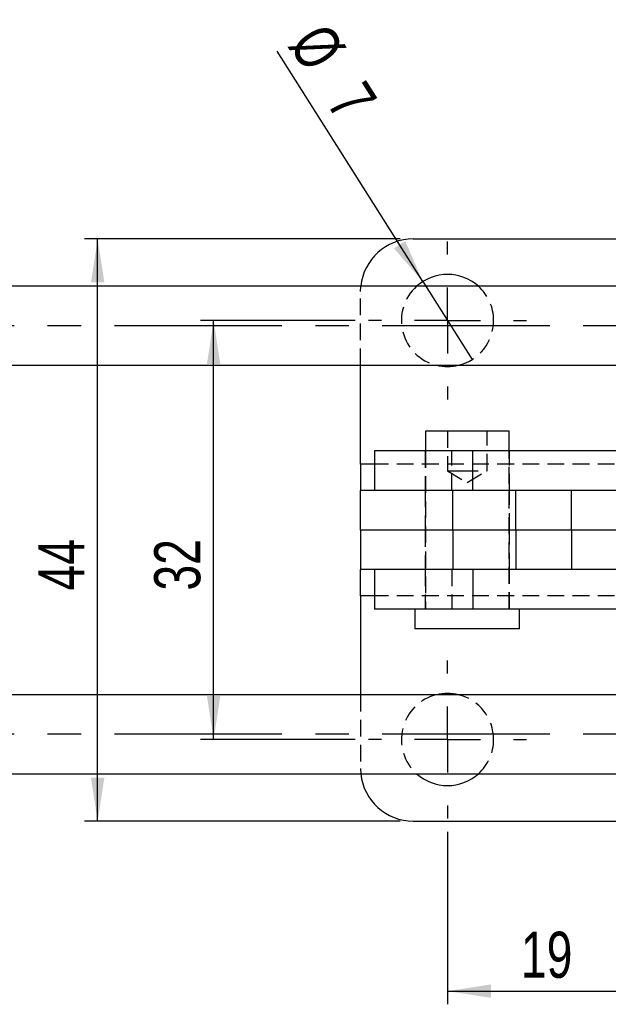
# Model space of a CAD drawing. Extents: x 6 to 410, y 86 to 287.
# Tile 2 of 13: x 56 to 100, y 86 to 161. Entities that reach past the tile are written whole.
import ezdxf

# ---------------------------------------------------------------- set-up
doc = ezdxf.new("R2010")
doc.units = 0
doc.linetypes.add('CENTERX2', pattern=[20.32, 12.7, -2.54, 2.54, -2.54])
doc.linetypes.add('HIDDEN', pattern=[1.905, 1.27, -0.635])
doc.layers.get('0').update_dxf_attribs({"linetype": 'CONTINUOUS'})
doc.styles.add('SLDTEXTSTYLE0', font='TXT', dxfattribs={"width": 0.75})
doc.dimstyles.new('SLDDIMSTYLE2', dxfattribs={"dimtxt": 3.5, "dimasz": 3.302, "dimexe": 0, "dimexo": 0.0625, "dimgap": 0.875, "dimtad": 1, "dimdec": 0, "dimrnd": 1e-09, "dimzin": 12, "dimtxsty": 'SLDTEXTSTYLE0', "dimsah": 1, "dimcen": 0.09, "dimazin": 3, "dimtfac": 1, "dimtofl": 0, "dimtmove": 0, "dimatfit": 3, "dimtolj": 1, "dimtzin": 12})
doc.dimstyles.new('SLDDIMSTYLE4', dxfattribs={"dimtxt": 3.5, "dimasz": 3.302, "dimexe": 0, "dimexo": 0.0625, "dimgap": 0.875, "dimtad": 1, "dimdec": 3, "dimrnd": 1e-09, "dimzin": 12, "dimtxsty": 'SLDTEXTSTYLE0', "dimblk1": 'NONE', "dimsah": 1, "dimcen": 0, "dimazin": 3, "dimtfac": 1, "dimtdec": 3, "dimtmove": 0, "dimatfit": 3, "dimtolj": 1, "dimtzin": 12})

# ---------------------------------------------------------------- blocks, each defined once
blk = doc.blocks.new('_D_7')
at = {"color": 179, "linetype": 'CONTINUOUS'}
for p, q in [((88.254, 99.053), (88.254, 85.954)), ((107.354, 99.053), (107.354, 85.954)), ((88.254, 86.954), (107.354, 86.954))]:
    blk.add_line(p, q, dxfattribs=at)
for points in [[(88.254, 86.954), (91.556, 86.446), (91.556, 87.462)], [(107.354, 86.954), (104.052, 87.462), (104.052, 86.446)]]:
    blk.add_solid(points, dxfattribs=at)
at = {"color": 179, "linetype": 'CONTINUOUS', "insert": (93.823, 91.465, -0.028), "char_height": 3.5, "attachment_point": 1, "style": 'SLDTEXTSTYLE0'}
blk.add_mtext('19', dxfattribs=at)
blk = doc.blocks.new('_D_8')
at = {"color": 179, "linetype": 'CONTINUOUS'}
for p, q in [((81.254, 137.854), (69.507, 137.854)), ((70.507, 106.053), (70.507, 137.854)), ((81.254, 106.053), (69.507, 106.053))]:
    blk.add_line(p, q, dxfattribs=at)
for points in [[(70.507, 137.854), (69.999, 134.552), (71.015, 134.552)], [(70.507, 106.053), (71.015, 109.355), (69.999, 109.355)]]:
    blk.add_solid(points, dxfattribs=at)
at = {"color": 179, "linetype": 'CONTINUOUS', "insert": (65.996, 117.358, -0.028), "char_height": 3.5, "attachment_point": 1, "rotation": 90, "style": 'SLDTEXTSTYLE0'}
blk.add_mtext('32', dxfattribs=at)
blk = doc.blocks.new('_D_9')
at = {"color": 179, "linetype": 'CONTINUOUS'}
for p, q in [((84.654, 144.054), (60.708, 144.054)), ((61.708, 99.853), (61.708, 144.054)), ((84.654, 99.853), (60.708, 99.853))]:
    blk.add_line(p, q, dxfattribs=at)
for points in [[(61.708, 144.054), (61.2, 140.752), (62.216, 140.752)], [(61.708, 99.853), (62.216, 103.155), (61.2, 103.155)]]:
    blk.add_solid(points, dxfattribs=at)
at = {"color": 179, "linetype": 'CONTINUOUS', "insert": (57.196, 117.358, -0.028), "char_height": 3.5, "attachment_point": 1, "rotation": 90, "style": 'SLDTEXTSTYLE0'}
blk.add_mtext('44', dxfattribs=at)
blk = doc.blocks.new('_D_10')
at = {"color": 179, "linetype": 'CONTINUOUS'}
for q in [(75.316, 158.29), (90.126, 134.897)]:
    blk.add_line((86.382, 140.811), q, dxfattribs=at)
blk.add_solid([(86.382, 140.811), (85.045, 143.873), (84.186, 143.33)], dxfattribs=at)
at = {"color": 179, "linetype": 'CONTINUOUS', "char_height": 3.5, "attachment_point": 1, "rotation": 302.33597, "style": 'SLDTEXTSTYLE0'}
for s, insert in [('%%c', (79.103, 160.688, -0.028)), ('7', (81.972, 156.256, -0.028))]:
    blk.add_mtext(s, dxfattribs=dict(at, insert=insert))
blk = doc.blocks.new('_NONE')
blk = doc.blocks.new('SW_CENTERMARKSYMBOL_3')
at = {"color": 0, "linetype": 'CONTINUOUS'}
for p, q in [((0, 5), (0, 6)), ((0, 0), (0, 2.5)), ((-5, 0), (-6, 0)), ((0, 0), (-2.5, 0)), ((0, 0), (0, -2.5)), ((0, 0), (2.5, 0)), ((5, 0), (6, 0)), ((0, -5), (0, -6))]:
    blk.add_line(p, q, dxfattribs=at)
blk = doc.blocks.new('SW_CENTERMARKSYMBOL_4')
at = {"color": 0, "linetype": 'CONTINUOUS'}
for p, q in [((0, 5), (0, 6)), ((0, 0), (0, 2.5)), ((-5, 0), (-6, 0)), ((0, 0), (-2.5, 0)), ((0, 0), (0, -2.5)), ((0, 0), (2.5, 0)), ((5, 0), (6, 0)), ((0, -5), (0, -6))]:
    blk.add_line(p, q, dxfattribs=at)

msp = doc.modelspace()

# ---------------------------------------------------------------- linework, layer by layer
at = {"color": 7, "linetype": 'CONTINUOUS'}
for p, q in [((85.6537, 144.0541), (113.3244, 144.0541)), ((108.0938, 140.4537), (45.8231, 140.4537)), ((45.8231, 134.4537), (108.0938, 134.4537)), ((81.6537, 126.9537), (81.6537, 134.4537)), ((86.5787, 129.4537), (86.5787, 127.9537)), ((92.9287, 129.4537), (86.5787, 129.4537)), ((92.9287, 127.9537), (92.9287, 129.4537)), ((82.7224, 127.9537), (82.7224, 124.9537)), ((90.1799, 127.9537), (82.7224, 127.9537)), ((90.1799, 124.9537), (90.1799, 127.9537)), ((110.5678, 127.9537), (90.1799, 127.9537)), ((81.6537, 126.9537), (81.6537, 124.9537)), ((81.6537, 121.9537), (81.6537, 124.9537)), ((88.6537, 124.9537), (81.6537, 124.9537)), ((88.6537, 121.9537), (88.6537, 124.9537)), ((89.0915, 124.9537), (88.6537, 124.9537)), ((90.1799, 124.9537), (89.0915, 124.9537)), ((90.4816, 124.9537), (90.1799, 124.9537)), ((93.435, 124.9537), (90.4816, 124.9537)), ((93.435, 121.9537), (93.435, 124.9537)), ((95.4723, 124.9537), (93.435, 124.9537)), ((110.5678, 124.9537), (95.4723, 124.9537)), ((97.6493, 121.9537), (97.6493, 124.9537)), ((81.6537, 121.9537), (81.6537, 118.9537)), ((88.6537, 121.9537), (81.6537, 121.9537)), ((88.6537, 121.9537), (88.6537, 118.9537)), ((93.435, 121.9537), (88.6537, 121.9537)), ((93.435, 121.9537), (93.435, 118.9537)), ((97.6493, 121.9537), (93.435, 121.9537)), ((97.6493, 121.9537), (97.6493, 118.9537)), ((112.6619, 121.9537), (97.6493, 121.9537)), ((88.6537, 118.9537), (81.6537, 118.9537)), ((81.6537, 116.9537), (81.6537, 118.9537)), ((82.7224, 118.9537), (82.7224, 115.9537)), ((89.0915, 118.9537), (88.6537, 118.9537)), ((90.1799, 118.9537), (89.0915, 118.9537)), ((90.1799, 118.9537), (90.1799, 115.9537)), ((90.4816, 118.9537), (90.1799, 118.9537)), ((93.435, 118.9537), (90.4816, 118.9537)), ((95.4723, 118.9537), (93.435, 118.9537)), ((110.5678, 118.9537), (95.4723, 118.9537)), ((81.6537, 116.9537), (81.6537, 109.4537)), ((90.1799, 115.9537), (82.7224, 115.9537)), ((85.7849, 115.9537), (85.7849, 114.4537)), ((110.5678, 115.9537), (90.1799, 115.9537)), ((93.7224, 114.4537), (93.7224, 115.9537)), ((93.7224, 114.4537), (85.7849, 114.4537)), ((108.0938, 109.4537), (45.8231, 109.4537)), ((45.8231, 103.4537), (108.0938, 103.4537)), ((85.6537, 99.8534), (113.3244, 99.8534))]:
    msp.add_line(p, q, dxfattribs=at)
at = {"color": 7, "linetype": 'HIDDEN'}
for p, q in [((81.6537, 140.0541), (81.6737, 140.4537)), ((81.6537, 134.4537), (81.6537, 140.0541)), ((88.2537, 129.4537), (88.2537, 126.4537)), ((91.2537, 126.4537), (91.2537, 129.4537)), ((86.5537, 127.9537), (86.5537, 124.9537)), ((86.5787, 127.9537), (86.5787, 115.9537)), ((88.5782, 124.9537), (88.5782, 127.9537)), ((92.9287, 115.9537), (92.9287, 127.9537)), ((92.9537, 124.9537), (92.9537, 127.9537)), ((114.2537, 126.9537), (81.6537, 126.9537)), ((114.2537, 126.9537), (82.7224, 126.9537)), ((88.2537, 126.4537), (89.3157, 126.4537)), ((88.2537, 126.4537), (89.7537, 125.5524)), ((89.3157, 126.4537), (91.2537, 126.4537)), ((89.7537, 125.5524), (91.2537, 126.4537)), ((86.5537, 124.9537), (86.5537, 121.9537)), ((92.9537, 121.9537), (92.9537, 124.9537)), ((86.5537, 121.9537), (86.5537, 118.9537)), ((92.9537, 118.9537), (92.9537, 121.9537)), ((86.5537, 118.9537), (86.5537, 115.9537)), ((88.5782, 118.9537), (88.5782, 115.9537)), ((92.9537, 115.9537), (92.9537, 118.9537)), ((114.2537, 116.9537), (81.6537, 116.9537)), ((114.2537, 116.9537), (82.7224, 116.9537)), ((81.6537, 109.4537), (81.6537, 103.8534)), ((81.6537, 103.8534), (81.6737, 103.4537))]:
    msp.add_line(p, q, dxfattribs=at)
at = {"color": 179, "linetype": 'CENTERX2'}
for p, q in [((136.6443, 137.4537), (43.8231, 137.4537)), ((136.6443, 106.4537), (43.8231, 106.4537))]:
    msp.add_line(p, q, dxfattribs=at)
at = {"color": 8, "linetype": 'CONTINUOUS'}
for p, q in [((82.7224, 126.9537), (81.6537, 126.9537)), ((82.7224, 116.9537), (81.6537, 116.9537))]:
    msp.add_line(p, q, dxfattribs=at)
at = {"color": 7, "linetype": 'CONTINUOUS'}
for centre, radius, start, end in [((85.6537, 140.0541), 4, 90, 174.265931), ((88.2537, 137.8541), 3.5, 47.966707, 132.033293), ((88.2537, 137.8541), 3.5, 256.295334, 283.704666), ((88.2537, 106.0534), 3.5, 76.295334, 103.704666), ((85.6537, 103.8534), 4, 185.734069, 270), ((88.2537, 106.0534), 3.5, 227.966707, 312.033293)]:
    msp.add_arc(centre, radius, start, end, dxfattribs=at)
at = {"color": 7, "linetype": 'HIDDEN'}
for centre, start, end in [((88.2537, 137.8541), 132.033293, 256.295334), ((88.2537, 137.8541), 0, 47.966707), ((88.2537, 137.8541), 283.704666, 0), ((88.2537, 106.0534), 103.704666, 227.966707), ((88.2537, 106.0534), 0, 76.295334), ((88.2537, 106.0534), 312.033293, 0)]:
    msp.add_arc(centre, 3.5, start, end, dxfattribs=at)

# ---------------------------------------------------------------- block references
at = {"color": 179, "linetype": 'CONTINUOUS'}
for name, p in [('SW_CENTERMARKSYMBOL_4', (88.2537, 137.8541)), ('SW_CENTERMARKSYMBOL_3', (88.2537, 106.0534))]:
    msp.add_blockref(name, p, dxfattribs=at)

# ---------------------------------------------------------------- dimensions: what is measured, and where the dimension line sits
dim = msp.add_diameter_dim_2p(p1=(90.1258, 134.8968), p2=(86.3816, 140.8113), dimstyle='SLDDIMSTYLE4', dxfattribs=at)
dim.commit()
dim.dimension.update_dxf_attribs({"geometry": '_D_10', "text_midpoint": (78.0715, 153.9383), "dimtype": 163})
for base, p1, p2, picture, middle in [((61.7081, 144.0541), (85.6537, 99.8534), (85.6537, 144.0541), '_D_9', (61.7081, 121.3658)), ((70.5073, 137.8541), (82.2537, 106.0534), (82.2537, 137.8541), '_D_8', (70.5073, 121.3658))]:
    dim = msp.add_linear_dim(base=base, p1=p1, p2=p2, angle=90, dimstyle='SLDDIMSTYLE2', dxfattribs=at)
    dim.commit()
    dim.dimension.update_dxf_attribs({"geometry": picture, "text_midpoint": middle, "dimtype": 160})
dim = msp.add_linear_dim(base=(107.3537, 86.9537), p1=(88.2537, 100.0534), p2=(107.3537, 100.0534), dimstyle='SLDDIMSTYLE2', dxfattribs=at)
dim.commit()
dim.dimension.update_dxf_attribs({"geometry": '_D_7', "text_midpoint": (97.8311, 86.9537), "dimtype": 160})

doc.saveas('drawing.dxf')
